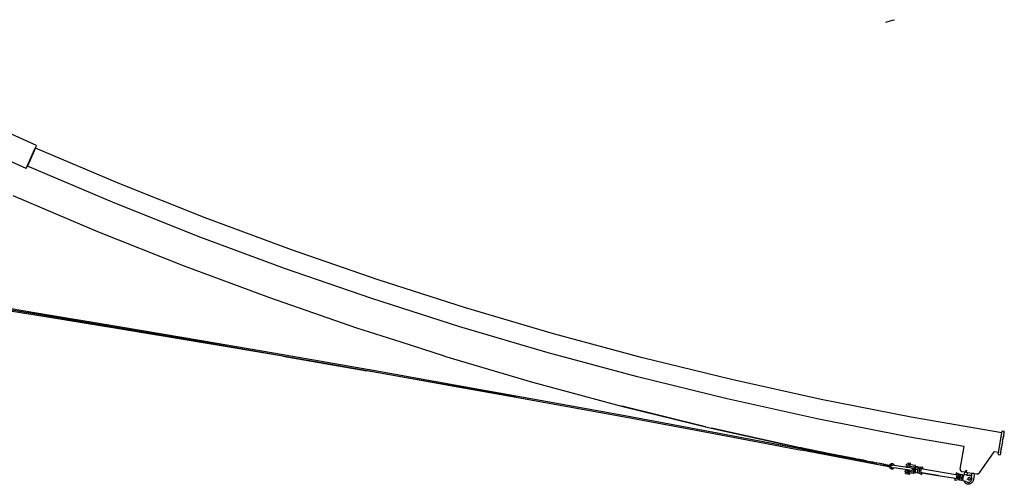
# Model space of a CAD drawing. Extents: x -107 to 133, y -95 to 95.
# Tile 4 of 4: x 14 to 133, y -21 to 34. Entities that reach past the tile are written whole.
import ezdxf

# ---------------------------------------------------------------- set-up
doc = ezdxf.new("R2010")
doc.units = 0
doc.header["$MEASUREMENT"] = 0
doc.layers.get('0').update_dxf_attribs({"linetype": 'CONTINUOUS'})

msp = doc.modelspace()

# ---------------------------------------------------------------- linework, layer by layer
for p, q in [((118.32, 34.14), (119.12, 34.36)), ((119.12, 34.36), (119.36, 34.42)), ((16.35, 19.29), (6.31, 23.83)), ((15.11, 16.54), (6.16, 20.59)), ((16.17, 18.89), (16.18, 18.91)), ((16.19, 18.94), (16.18, 18.92)), ((16.18, 18.92), (16.18, 18.91)), ((16.18, 18.92), (16.18, 18.92)), ((16.19, 18.94), (16.21, 18.98)), ((16.21, 18.98), (16.22, 18.99)), ((16.22, 19), (16.35, 19.29)), ((26.37, 14.69), (16.22, 19)), ((16.22, 18.99), (16.22, 19)), ((15.24, 16.83), (16.17, 18.89)), ((16.08, 18.68), (15.26, 16.82)), ((16.14, 18.81), (16.08, 18.68)), ((16.08, 18.68), (16.08, 18.68)), ((16.17, 18.89), (16.14, 18.82)), ((16.14, 18.82), (16.14, 18.81)), ((15.11, 16.54), (15.24, 16.83)), ((15.26, 16.82), (15.24, 16.83)), ((25.46, 12.49), (15.26, 16.82)), ((36.61, 10.61), (26.37, 14.69)), ((23.73, 8.93), (13.56, 13.25)), ((35.76, 8.39), (25.46, 12.49)), ((46.95, 6.77), (36.61, 10.61)), ((34, 4.84), (23.73, 8.93)), ((46.14, 4.53), (35.76, 8.39)), ((57.37, 3.16), (46.95, 6.77)), ((44.36, 0.99), (34, 4.84)), ((56.62, 0.91), (46.14, 4.53)), ((67.87, -0.2), (57.37, 3.16)), ((6.52, 0.67), (16.3, -0.93)), ((16.21, -1.07), (6.53, 0.47)), ((6.59, 0.82), (16.36, -0.78)), ((54.8, -2.62), (44.36, 0.99)), ((67.17, -2.47), (56.62, 0.91)), ((26, -2.67), (16.21, -1.07)), ((16.3, -0.93), (26.16, -2.57)), ((16.36, -0.78), (26.22, -2.42)), ((78.44, -3.32), (67.87, -0.2)), ((35.9, -4.31), (26, -2.67)), ((26.16, -2.57), (36.11, -4.26)), ((26.22, -2.42), (36.17, -4.11)), ((60.14, -4.33), (54.8, -2.62)), ((77.8, -5.6), (67.17, -2.47)), ((89.09, -6.19), (78.44, -3.32)), ((45.91, -6), (35.9, -4.31)), ((36.11, -4.26), (46.15, -5.99)), ((36.17, -4.11), (46.2, -5.84)), ((60.14, -4.33), (60.15, -4.34)), ((65.32, -5.99), (60.15, -4.34)), ((46.2, -5.84), (56.28, -7.61)), ((88.5, -8.49), (77.8, -5.6)), ((45.91, -6), (56.02, -7.75)), ((46.15, -5.99), (56.28, -7.77)), ((65.32, -5.99), (75.92, -9.12)), ((99.8, -8.82), (89.09, -6.19)), ((66.24, -9.55), (56.02, -7.75)), ((56.28, -7.61), (56.33, -7.62)), ((56.28, -7.77), (66.5, -9.59)), ((56.33, -7.62), (66.54, -9.43)), ((66.54, -9.43), (76.84, -11.29)), ((75.92, -9.12), (86.58, -12)), ((99.26, -11.14), (88.5, -8.49)), ((110.56, -11.21), (99.8, -8.82)), ((73.96, -10.93), (66.24, -9.55)), ((66.5, -9.59), (73.96, -10.93)), ((73.96, -10.93), (76.8, -11.45)), ((76.8, -11.45), (87.19, -13.35)), ((76.84, -11.29), (87.22, -13.19)), ((110.08, -13.53), (99.26, -11.14)), ((121.38, -13.34), (110.56, -11.21)), ((86.59, -12), (86.58, -12)), ((86.59, -12), (86.59, -12)), ((86.59, -12), (86.91, -12.08)), ((96.67, -14.48), (86.67, -12.03)), ((86.91, -12.08), (97.35, -14.64)), ((96.67, -14.48), (86.91, -12.08)), ((87.19, -13.35), (97.66, -15.3)), ((87.22, -13.19), (97.69, -15.14)), ((120.95, -15.68), (110.08, -13.53)), ((132.26, -15.23), (121.38, -13.34)), ((96.67, -14.48), (97.36, -14.65)), ((97.35, -14.64), (108.12, -17.02)), ((97.36, -14.65), (105.89, -16.53)), ((105.89, -16.53), (97.41, -14.67)), ((108.02, -17), (97.45, -14.69)), ((97.66, -15.3), (108.21, -17.28)), ((97.69, -15.14), (108.24, -17.12)), ((131.85, -17.57), (132.26, -15.23)), ((132.26, -15.23), (132.3, -15.01)), ((132.3, -14.98), (132.3, -15.01)), ((132.3, -14.98), (132.55, -15.03)), ((132.48, -15.44), (132.49, -15.36)), ((132.5, -15.3), (132.49, -15.36)), ((132.49, -15.36), (132.49, -15.36)), ((132.51, -15.27), (132.5, -15.3)), ((132.51, -15.26), (132.53, -15.13)), ((132.51, -15.27), (132.51, -15.26)), ((132.51, -15.27), (132.51, -15.27)), ((132.53, -15.13), (132.54, -15.05)), ((132.53, -15.13), (132.53, -15.13)), ((132.54, -15.05), (132.55, -15.03)), ((108.02, -17), (105.89, -16.53)), ((127.72, -16.85), (120.95, -15.68)), ((132.3, -16.45), (132.26, -16.67)), ((132.34, -16.22), (132.3, -16.44)), ((132.3, -16.44), (132.3, -16.45)), ((132.35, -16.17), (132.34, -16.21)), ((132.34, -16.21), (132.34, -16.22)), ((132.35, -16.16), (132.38, -16)), ((132.35, -16.16), (132.35, -16.17)), ((132.4, -15.9), (132.38, -15.99)), ((132.38, -16), (132.38, -15.99)), ((132.4, -15.9), (132.41, -15.79)), ((132.4, -15.9), (132.4, -15.9)), ((132.41, -15.79), (132.42, -15.79)), ((132.44, -15.66), (132.42, -15.79)), ((132.44, -15.65), (132.45, -15.62)), ((132.44, -15.65), (132.44, -15.66)), ((132.47, -15.47), (132.45, -15.61)), ((132.45, -15.62), (132.45, -15.61)), ((132.48, -15.44), (132.47, -15.47)), ((132.47, -15.47), (132.47, -15.47)), ((132.48, -15.44), (132.48, -15.44)), ((108.14, -17.03), (108.02, -17)), ((108.12, -17.02), (108.13, -17.02)), ((111.41, -17.68), (108.13, -17.02)), ((108.15, -17.03), (108.14, -17.03)), ((108.14, -17.03), (108.14, -17.03)), ((108.15, -17.03), (111.41, -17.68)), ((118.69, -19.28), (108.21, -17.28)), ((108.24, -17.12), (117.07, -18.8)), ((114.75, -18.34), (111.41, -17.68)), ((127.25, -19.58), (127.72, -16.85)), ((127.72, -16.85), (127.73, -16.84)), ((129.59, -20), (131.34, -17.48)), ((131.34, -17.48), (131.34, -17.47)), ((131.85, -17.57), (131.34, -17.48)), ((131.81, -17.79), (131.85, -17.57)), ((132.1, -17.62), (132.08, -17.75)), ((132.1, -17.59), (132.11, -17.53)), ((132.1, -17.61), (132.1, -17.59)), ((132.1, -17.62), (132.1, -17.61)), ((132.1, -17.62), (132.1, -17.62)), ((132.11, -17.53), (132.12, -17.52)), ((132.13, -17.45), (132.12, -17.52)), ((132.13, -17.42), (132.16, -17.27)), ((132.13, -17.44), (132.13, -17.42)), ((132.13, -17.42), (132.13, -17.42)), ((132.13, -17.44), (132.13, -17.45)), ((132.17, -17.23), (132.16, -17.27)), ((132.16, -17.27), (132.16, -17.27)), ((132.17, -17.23), (132.19, -17.09)), ((132.17, -17.23), (132.17, -17.23)), ((132.21, -16.99), (132.19, -17.09)), ((132.19, -17.09), (132.19, -17.09)), ((132.21, -16.98), (132.22, -16.89)), ((132.21, -16.98), (132.21, -16.99)), ((132.22, -16.89), (132.23, -16.89)), ((132.25, -16.72), (132.23, -16.89)), ((132.26, -16.72), (132.25, -16.72)), ((132.26, -16.67), (132.26, -16.67)), ((132.26, -16.67), (132.26, -16.72)), ((114.75, -18.34), (114.97, -18.38)), ((115.63, -18.51), (114.97, -18.38)), ((115.63, -18.51), (115.73, -18.53)), ((115.75, -18.54), (115.73, -18.53)), ((115.78, -18.54), (115.75, -18.54)), ((115.78, -18.54), (115.79, -18.55)), ((115.79, -18.55), (115.84, -18.55)), ((115.84, -18.55), (115.9, -18.57)), ((115.9, -18.57), (115.97, -18.58)), ((115.97, -18.58), (115.99, -18.58)), ((115.99, -18.58), (116.07, -18.6)), ((116.07, -18.6), (116.09, -18.6)), ((116.09, -18.6), (116.11, -18.61)), ((116.11, -18.61), (116.26, -18.64)), ((116.26, -18.64), (116.4, -18.66)), ((116.4, -18.66), (116.46, -18.68)), ((116.75, -18.73), (116.46, -18.68)), ((116.75, -18.73), (116.75, -18.73)), ((116.75, -18.73), (116.77, -18.74)), ((116.77, -18.74), (116.82, -18.75)), ((116.82, -18.75), (116.85, -18.75)), ((116.85, -18.75), (117.07, -18.8)), ((117.07, -18.8), (117.1, -18.8)), ((117.1, -18.8), (117.15, -18.81)), ((117.16, -18.82), (117.15, -18.81)), ((117.16, -18.82), (117.17, -18.82)), ((117.17, -18.82), (117.17, -18.82)), ((117.19, -18.82), (117.17, -18.82)), ((117.17, -18.82), (117.17, -18.82)), ((117.19, -18.82), (117.2, -18.82)), ((117.19, -18.82), (117.19, -18.82)), ((117.21, -18.83), (117.2, -18.82)), ((117.2, -18.82), (117.2, -18.82)), ((117.21, -18.83), (117.22, -18.83)), ((117.21, -18.83), (117.21, -18.83)), ((117.22, -18.83), (117.22, -18.83)), ((117.22, -18.83), (117.24, -18.83)), ((117.24, -18.83), (117.25, -18.84)), ((117.25, -18.84), (117.25, -18.84)), ((117.26, -18.84), (117.25, -18.84)), ((117.27, -18.84), (117.26, -18.84)), ((117.29, -18.85), (117.27, -18.84)), ((117.29, -18.85), (117.29, -18.85)), ((117.29, -18.85), (117.3, -18.85)), ((117.61, -18.9), (117.3, -18.85)), ((117.62, -18.91), (117.61, -18.9)), ((117.63, -18.91), (117.62, -18.91)), ((117.65, -18.91), (117.63, -18.91)), ((117.66, -18.92), (117.65, -18.91)), ((117.65, -18.91), (117.65, -18.91)), ((121.01, -18.99), (121.05, -18.81)), ((121.05, -18.81), (121.05, -18.81)), ((121.05, -18.81), (121.28, -18.85)), ((121.27, -19.04), (121.3, -18.85)), ((121.28, -18.85), (121.3, -18.85)), ((121.3, -18.85), (121.3, -18.85)), ((131.81, -17.79), (131.81, -17.82)), ((131.81, -17.82), (132.06, -17.86)), ((132.08, -17.75), (132.06, -17.83)), ((132.06, -17.83), (132.06, -17.86)), ((132.08, -17.75), (132.08, -17.75)), ((117.68, -18.92), (117.66, -18.92)), ((117.68, -18.92), (117.69, -18.92)), ((117.7, -18.92), (117.69, -18.92)), ((117.69, -18.92), (117.69, -18.92)), ((117.69, -18.92), (117.69, -18.92)), ((117.69, -18.92), (117.69, -18.92)), ((117.71, -18.92), (117.7, -18.92)), ((117.72, -18.93), (117.71, -18.92)), ((117.73, -18.93), (117.72, -18.93)), ((117.73, -18.93), (117.73, -18.93)), ((117.74, -18.93), (117.73, -18.93)), ((117.75, -18.93), (117.74, -18.93)), ((117.75, -18.93), (117.76, -18.93)), ((117.76, -18.93), (117.77, -18.94)), ((117.77, -18.94), (117.78, -18.94)), ((117.79, -18.94), (117.78, -18.94)), ((117.79, -18.94), (117.79, -18.94)), ((117.79, -18.94), (117.81, -18.94)), ((117.81, -18.94), (117.82, -18.95)), ((117.81, -18.94), (117.81, -18.94)), ((117.83, -18.95), (117.82, -18.95)), ((117.83, -18.95), (117.83, -18.95)), ((117.83, -18.95), (117.83, -18.95)), ((117.86, -18.95), (117.83, -18.95)), ((117.83, -18.95), (117.83, -18.95)), ((117.87, -18.96), (117.86, -18.95)), ((117.86, -18.95), (117.86, -18.95)), ((117.88, -18.96), (117.87, -18.96)), ((117.87, -18.96), (117.87, -18.96)), ((117.89, -18.96), (117.88, -18.96)), ((117.89, -18.96), (117.89, -18.96)), ((117.9, -18.96), (117.89, -18.96)), ((117.91, -18.96), (117.9, -18.96)), ((117.92, -18.97), (117.91, -18.96)), ((117.91, -18.96), (117.91, -18.96)), ((117.93, -18.97), (117.92, -18.97)), ((117.92, -18.97), (117.92, -18.97)), ((117.94, -18.97), (117.93, -18.97)), ((117.93, -18.97), (117.93, -18.97)), ((117.93, -18.97), (117.93, -18.97)), ((117.93, -18.97), (117.93, -18.97)), ((117.94, -18.97), (117.94, -18.97)), ((117.95, -18.97), (117.94, -18.97)), ((117.94, -18.97), (117.94, -18.97)), ((117.95, -18.97), (117.95, -18.97)), ((117.96, -18.97), (117.95, -18.97)), ((117.95, -18.97), (117.95, -18.97)), ((117.96, -18.97), (117.96, -18.97)), ((117.97, -18.97), (117.96, -18.97)), ((117.96, -18.97), (117.96, -18.97)), ((117.96, -18.97), (117.96, -18.97)), ((117.97, -18.98), (117.97, -18.97)), ((117.98, -18.98), (117.97, -18.98)), ((117.97, -18.98), (117.97, -18.98)), ((117.97, -18.98), (117.97, -18.98)), ((117.99, -18.98), (117.98, -18.98)), ((117.98, -18.98), (117.98, -18.98)), ((118, -18.98), (117.99, -18.98)), ((117.99, -18.98), (117.99, -18.98)), ((118, -18.98), (118, -18.98)), ((118, -18.98), (118.01, -18.98)), ((118.01, -18.98), (118.01, -18.98)), ((118.01, -18.98), (118.01, -18.98)), ((118.01, -18.98), (118.01, -18.98)), ((118.01, -18.98), (118.02, -18.98)), ((118.02, -18.98), (118.02, -18.99)), ((118.02, -18.99), (118.02, -18.99)), ((118.02, -18.99), (118.03, -18.99)), ((118.03, -18.99), (118.04, -18.99)), ((118.04, -18.99), (118.04, -18.99)), ((118.05, -18.99), (118.04, -18.99)), ((118.04, -18.99), (118.04, -18.99)), ((118.06, -18.99), (118.05, -18.99)), ((118.05, -18.99), (118.05, -18.99)), ((118.05, -18.99), (118.05, -18.99)), ((118.05, -18.99), (118.05, -18.99)), ((118.07, -18.99), (118.06, -18.99)), ((118.06, -18.99), (118.06, -18.99)), ((118.08, -19), (118.07, -18.99)), ((118.07, -18.99), (118.07, -18.99)), ((118.09, -19), (118.08, -19)), ((118.08, -19), (118.08, -19)), ((118.08, -19), (118.08, -19)), ((118.09, -19), (118.09, -19)), ((118.09, -19), (118.09, -19)), ((118.09, -19), (118.09, -19)), ((118.09, -19), (118.1, -19)), ((118.1, -19), (118.1, -19)), ((118.1, -19), (118.1, -19)), ((118.1, -19), (118.1, -19)), ((118.1, -19), (118.1, -19)), ((118.1, -19), (118.11, -19)), ((118.11, -19), (118.12, -19)), ((118.11, -19), (118.11, -19)), ((118.11, -19), (118.11, -19)), ((118.11, -19), (118.11, -19)), ((118.12, -19), (118.12, -19.01)), ((118.12, -19.01), (118.12, -19.01)), ((118.12, -19.01), (118.13, -19.01)), ((118.13, -19.01), (118.14, -19.01)), ((118.13, -19.01), (118.13, -19.01)), ((118.13, -19.01), (118.13, -19.01)), ((118.14, -19.01), (118.14, -19.01)), ((118.14, -19.01), (118.14, -19.01)), ((118.14, -19.01), (118.14, -19.01)), ((118.14, -19.01), (118.14, -19.01)), ((118.14, -19.01), (118.15, -19.01)), ((118.15, -19.01), (118.15, -19.01)), ((118.15, -19.01), (118.15, -19.01)), ((118.15, -19.01), (118.15, -19.01)), ((118.15, -19.01), (118.15, -19.01)), ((118.15, -19.01), (118.16, -19.01)), ((118.16, -19.01), (118.16, -19.01)), ((118.16, -19.01), (118.16, -19.01)), ((118.16, -19.01), (118.16, -19.01)), ((118.16, -19.01), (118.16, -19.01)), ((118.16, -19.01), (118.17, -19.01)), ((118.17, -19.01), (118.17, -19.01)), ((118.17, -19.01), (118.17, -19.02)), ((118.17, -19.02), (118.18, -19.02)), ((118.18, -19.02), (118.18, -19.02)), ((118.18, -19.02), (118.18, -19.02)), ((118.18, -19.02), (118.18, -19.02)), ((118.18, -19.02), (118.19, -19.02)), ((118.18, -19.02), (118.18, -19.02)), ((118.19, -19.02), (118.19, -19.02)), ((118.19, -19.02), (118.19, -19.02)), ((118.19, -19.02), (118.19, -19.02)), ((118.19, -19.02), (118.2, -19.02)), ((118.2, -19.02), (118.2, -19.02)), ((118.2, -19.02), (118.21, -19.02)), ((118.2, -19.02), (118.2, -19.02)), ((118.2, -19.02), (118.2, -19.02)), ((118.2, -19.02), (118.2, -19.02)), ((118.21, -19.02), (118.21, -19.02)), ((118.21, -19.02), (118.21, -19.02)), ((118.21, -19.02), (118.21, -19.02)), ((118.21, -19.02), (118.22, -19.02)), ((118.22, -19.02), (118.22, -19.02)), ((118.22, -19.02), (118.22, -19.02)), ((118.22, -19.02), (118.22, -19.02)), ((118.22, -19.02), (118.22, -19.02)), ((118.22, -19.02), (118.22, -19.02)), ((118.22, -19.02), (118.22, -19.03)), ((118.22, -19.03), (118.23, -19.03)), ((118.23, -19.03), (118.23, -19.03)), ((118.23, -19.03), (118.23, -19.03)), ((118.23, -19.03), (118.23, -19.03)), ((118.23, -19.03), (118.24, -19.03)), ((118.24, -19.03), (118.24, -19.03)), ((118.25, -19.03), (118.24, -19.03)), ((118.24, -19.03), (118.24, -19.03)), ((118.24, -19.03), (118.24, -19.03)), ((118.24, -19.03), (118.24, -19.03)), ((118.24, -19.03), (118.24, -19.03)), ((118.25, -19.03), (118.25, -19.03)), ((118.26, -19.03), (118.25, -19.03)), ((118.25, -19.03), (118.25, -19.03)), ((118.27, -19.03), (118.26, -19.03)), ((118.26, -19.03), (118.26, -19.03)), ((118.26, -19.03), (118.26, -19.03)), ((118.26, -19.03), (118.26, -19.03)), ((118.26, -19.03), (118.26, -19.03)), ((118.26, -19.03), (118.26, -19.03)), ((118.27, -19.04), (118.27, -19.03)), ((118.27, -19.03), (118.27, -19.03)), ((118.27, -19.03), (118.27, -19.03)), ((118.27, -19.03), (118.27, -19.03)), ((118.29, -19.04), (118.27, -19.04)), ((118.27, -19.04), (118.27, -19.04)), ((118.29, -19.04), (118.29, -19.04)), ((118.29, -19.04), (118.29, -19.04)), ((118.29, -19.04), (118.29, -19.04)), ((118.29, -19.04), (118.29, -19.04)), ((118.29, -19.04), (118.3, -19.04)), ((118.3, -19.04), (118.31, -19.04)), ((118.3, -19.04), (118.3, -19.04)), ((118.3, -19.04), (118.3, -19.04)), ((118.31, -19.04), (118.32, -19.04)), ((118.31, -19.04), (118.31, -19.04)), ((118.31, -19.04), (118.31, -19.04)), ((118.31, -19.04), (118.31, -19.04)), ((118.31, -19.04), (118.31, -19.04)), ((118.32, -19.04), (118.32, -19.04)), ((118.32, -19.04), (118.32, -19.04)), ((118.32, -19.04), (118.32, -19.04)), ((118.33, -19.05), (118.32, -19.04)), ((118.34, -19.05), (118.33, -19.05)), ((118.33, -19.05), (118.33, -19.05)), ((118.33, -19.05), (118.33, -19.05)), ((118.33, -19.05), (118.33, -19.05)), ((118.33, -19.05), (118.33, -19.05)), ((118.34, -19.05), (118.34, -19.05)), ((118.34, -19.05), (118.34, -19.05)), ((118.34, -19.05), (118.34, -19.05)), ((118.34, -19.05), (118.34, -19.05)), ((118.34, -19.05), (118.34, -19.05)), ((118.34, -19.05), (118.35, -19.05)), ((118.35, -19.05), (118.35, -19.05)), ((118.36, -19.05), (118.35, -19.05)), ((118.35, -19.05), (118.35, -19.05)), ((118.35, -19.05), (118.35, -19.05)), ((118.37, -19.05), (118.36, -19.05)), ((118.36, -19.05), (118.36, -19.05)), ((118.36, -19.05), (118.36, -19.05)), ((118.36, -19.05), (118.36, -19.05)), ((118.38, -19.06), (118.37, -19.05)), ((118.37, -19.05), (118.37, -19.05)), ((118.37, -19.05), (118.37, -19.05)), ((118.37, -19.05), (118.37, -19.05)), ((118.37, -19.05), (118.37, -19.05)), ((118.37, -19.05), (118.37, -19.05)), ((118.37, -19.05), (118.37, -19.05)), ((118.38, -19.06), (118.38, -19.06)), ((118.38, -19.06), (118.38, -19.06)), ((118.38, -19.06), (118.38, -19.06)), ((118.38, -19.06), (118.39, -19.06)), ((118.4, -19.06), (118.39, -19.06)), ((118.39, -19.06), (118.39, -19.06)), ((118.39, -19.06), (118.39, -19.06)), ((118.39, -19.06), (118.39, -19.06)), ((118.39, -19.06), (118.39, -19.06)), ((118.4, -19.06), (118.4, -19.06)), ((118.4, -19.06), (118.4, -19.06)), ((118.4, -19.06), (118.4, -19.06)), ((118.4, -19.06), (118.4, -19.06)), ((118.41, -19.06), (118.4, -19.06)), ((118.41, -19.06), (118.41, -19.06)), ((118.41, -19.06), (118.41, -19.06)), ((118.41, -19.06), (118.41, -19.06)), ((118.41, -19.06), (118.41, -19.06)), ((118.41, -19.06), (118.41, -19.06)), ((118.41, -19.06), (118.42, -19.06)), ((118.42, -19.06), (118.43, -19.07)), ((118.42, -19.06), (118.42, -19.06)), ((118.42, -19.06), (118.42, -19.06)), ((118.43, -19.07), (118.43, -19.07)), ((118.43, -19.07), (118.43, -19.07)), ((118.43, -19.07), (118.43, -19.07)), ((118.43, -19.07), (118.43, -19.07)), ((118.43, -19.07), (118.44, -19.07)), ((118.44, -19.07), (118.44, -19.07)), ((118.44, -19.07), (118.44, -19.07)), ((118.44, -19.07), (118.45, -19.07)), ((118.45, -19.07), (118.45, -19.07)), ((118.45, -19.07), (118.45, -19.07)), ((118.45, -19.07), (118.46, -19.07)), ((118.46, -19.07), (118.47, -19.07)), ((118.46, -19.07), (118.46, -19.07)), ((118.47, -19.07), (118.47, -19.07)), ((118.47, -19.07), (118.47, -19.07)), ((118.47, -19.07), (118.48, -19.08)), ((118.49, -19.08), (118.48, -19.08)), ((118.48, -19.08), (118.48, -19.08)), ((118.49, -19.08), (118.49, -19.08)), ((118.5, -19.08), (118.49, -19.08)), ((118.51, -19.08), (118.5, -19.08)), ((118.5, -19.08), (118.5, -19.08)), ((118.5, -19.08), (118.5, -19.08)), ((118.52, -19.08), (118.51, -19.08)), ((118.51, -19.08), (118.51, -19.08)), ((118.51, -19.08), (118.51, -19.08)), ((118.51, -19.08), (118.51, -19.08)), ((118.52, -19.08), (118.52, -19.08)), ((118.53, -19.08), (118.52, -19.08)), ((118.52, -19.08), (118.52, -19.08)), ((118.53, -19.08), (118.53, -19.09)), ((118.54, -19.09), (118.53, -19.09)), ((118.54, -19.09), (118.54, -19.09)), ((118.54, -19.09), (118.54, -19.09)), ((118.54, -19.09), (118.54, -19.09)), ((118.54, -19.09), (118.58, -19.09)), ((118.59, -19.1), (118.58, -19.09)), ((118.61, -19.1), (118.59, -19.1)), ((118.62, -19.1), (118.61, -19.1)), ((118.61, -19.1), (118.61, -19.1)), ((118.62, -19.1), (118.72, -19.12)), ((118.69, -19.28), (118.71, -19.29)), ((118.7, -19.28), (118.69, -19.28)), ((118.7, -19.28), (118.69, -19.28)), ((118.69, -19.28), (118.69, -19.28)), ((118.69, -19.28), (118.69, -19.28)), ((118.69, -19.28), (118.71, -19.29)), ((118.71, -19.29), (118.7, -19.28)), ((118.71, -19.29), (118.72, -19.29)), ((118.71, -19.29), (118.72, -19.29)), ((118.73, -19.12), (118.72, -19.12)), ((118.72, -19.29), (118.72, -19.29)), ((118.72, -19.29), (118.72, -19.29)), ((118.72, -19.29), (118.72, -19.29)), ((118.72, -19.29), (118.73, -19.29)), ((118.73, -19.12), (118.76, -19.13)), ((118.73, -19.29), (118.73, -19.29)), ((118.73, -19.29), (118.74, -19.29)), ((118.74, -19.29), (118.75, -19.29)), ((118.74, -19.29), (118.74, -19.29)), ((118.75, -19.29), (118.75, -19.3)), ((118.75, -19.29), (118.75, -19.3)), ((118.75, -19.29), (118.75, -19.29)), ((118.75, -19.29), (118.85, -19.31)), ((118.75, -19.3), (118.76, -19.33)), ((118.77, -19.09), (118.76, -19.13)), ((118.76, -19.13), (118.87, -19.15)), ((118.76, -19.33), (118.8, -19.4)), ((118.81, -19.03), (118.77, -19.09)), ((118.8, -19.4), (118.85, -19.46)), ((118.87, -18.97), (118.81, -19.03)), ((118.85, -19.31), (118.87, -19.15)), ((118.85, -19.46), (118.92, -19.51)), ((118.95, -18.93), (118.87, -18.97)), ((118.91, -19.16), (118.9, -19.2)), ((118.9, -19.2), (118.9, -19.24)), ((118.9, -19.24), (118.91, -19.28)), ((118.93, -19.13), (118.91, -19.16)), ((118.92, -19.17), (118.91, -19.2)), ((118.91, -19.2), (118.91, -19.24)), ((118.91, -19.24), (118.92, -19.28)), ((118.91, -19.28), (118.93, -19.31)), ((118.94, -19.13), (118.92, -19.17)), ((118.92, -19.28), (118.94, -19.31)), ((118.92, -19.51), (119, -19.53)), ((118.96, -19.1), (118.93, -19.13)), ((118.93, -19.31), (118.95, -19.34)), ((118.97, -19.11), (118.94, -19.13)), ((118.94, -19.31), (118.97, -19.34)), ((119.03, -18.92), (118.95, -18.93)), ((118.95, -19.34), (118.99, -19.37)), ((119, -19.08), (118.96, -19.1)), ((119, -19.09), (118.97, -19.11)), ((118.97, -19.34), (119, -19.36)), ((118.99, -19.37), (119.03, -19.38)), ((119.04, -19.07), (119, -19.08)), ((119.04, -19.08), (119, -19.09)), ((119, -19.36), (119.04, -19.37)), ((119, -19.53), (119.08, -19.53)), ((119.11, -18.92), (119.03, -18.92)), ((119.03, -19.38), (119.07, -19.38)), ((119.08, -19.07), (119.04, -19.07)), ((119.04, -19.08), (119.04, -19.08)), ((119.04, -19.08), (119.08, -19.08)), ((119.04, -19.37), (119.07, -19.38)), ((119.07, -19.38), (119.07, -19.38)), ((119.07, -19.38), (119.3, -19.41)), ((119.12, -19.09), (119.08, -19.07)), ((119.08, -19.08), (119.08, -19.08)), ((119.08, -19.08), (119.08, -19.08)), ((119.08, -19.08), (119.12, -19.09)), ((119.08, -19.53), (119.16, -19.52)), ((119.18, -18.94), (119.11, -18.92)), ((119.34, -19.12), (119.12, -19.09)), ((119.16, -19.52), (119.23, -19.48)), ((119.25, -18.99), (119.18, -18.94)), ((119.23, -19.48), (119.29, -19.42)), ((119.31, -19.05), (119.25, -18.99)), ((119.29, -19.42), (119.3, -19.41)), ((120.9, -19.66), (119.3, -19.41)), ((119.34, -19.12), (119.31, -19.05)), ((119.34, -19.12), (119.34, -19.12)), ((120.63, -19.32), (119.34, -19.12)), ((120.83, -19.35), (120.63, -19.32)), ((120.63, -19.32), (120.63, -19.32)), ((120.66, -19.93), (120.69, -19.75)), ((120.85, -19.97), (120.66, -19.93)), ((120.69, -19.75), (120.7, -19.75)), ((120.69, -20.09), (120.72, -19.95)), ((120.69, -20.09), (121.17, -20.17)), ((120.73, -19.75), (120.7, -19.75)), ((120.84, -19.98), (120.72, -19.95)), ((120.73, -19.75), (120.88, -19.78)), ((120.79, -19.15), (120.82, -18.96)), ((120.79, -19.15), (120.8, -19.15)), ((120.8, -19.15), (120.98, -19.18)), ((120.82, -18.96), (120.84, -18.96)), ((120.83, -19.35), (120.95, -19.37)), ((120.83, -19.35), (120.83, -19.35)), ((120.87, -18.97), (120.84, -18.96)), ((120.84, -19.98), (120.85, -19.97)), ((120.85, -19.98), (120.84, -19.98)), ((121, -19.99), (120.85, -19.97)), ((120.85, -19.98), (120.91, -19.99)), ((120.99, -18.99), (120.87, -18.97)), ((120.88, -19.78), (120.9, -19.66)), ((120.88, -19.78), (120.88, -19.78)), ((120.92, -19.78), (120.88, -19.78)), ((121.15, -19.7), (120.9, -19.66)), ((120.91, -19.99), (120.91, -19.99)), ((120.91, -19.99), (121.03, -20.01)), ((120.94, -19.79), (120.92, -19.78)), ((120.97, -19.79), (120.94, -19.79)), ((120.95, -19.37), (120.98, -19.18)), ((121.2, -19.4), (120.95, -19.37)), ((121.01, -19.8), (120.97, -19.79)), ((121.13, -19.21), (120.98, -19.18)), ((121.01, -18.99), (120.99, -18.99)), ((121, -19.99), (121.03, -19.8)), ((121.1, -20.01), (121, -19.99)), ((121.02, -19), (121.01, -18.99)), ((121.03, -19.8), (121.01, -19.8)), ((121.05, -19), (121.02, -19)), ((121.04, -19.81), (121.03, -19.8)), ((121.03, -20.01), (121.04, -20.01)), ((121.04, -19.81), (121.13, -19.82)), ((121.04, -20.01), (121.09, -20.02)), ((121.08, -19.01), (121.05, -19)), ((121.11, -19.01), (121.08, -19.01)), ((121.1, -20.02), (121.09, -20.02)), ((121.1, -20.02), (121.1, -20.01)), ((121.66, -20.11), (121.1, -20.01)), ((121.1, -20.02), (121.15, -20.03)), ((121.14, -19.02), (121.11, -19.01)), ((121.13, -19.21), (121.17, -19.02)), ((121.13, -19.21), (121.23, -19.23)), ((121.13, -19.82), (121.15, -19.7)), ((121.13, -19.82), (121.62, -19.91)), ((121.13, -19.82), (121.13, -19.82)), ((121.14, -19.02), (121.17, -19.02)), ((121.36, -19.73), (121.15, -19.7)), ((121.19, -20.04), (121.15, -20.03)), ((121.17, -19.02), (121.17, -19.02)), ((121.17, -19.02), (121.27, -19.04)), ((121.22, -20.04), (121.19, -20.04)), ((121.2, -19.4), (121.23, -19.23)), ((121.41, -19.44), (121.2, -19.4)), ((121.2, -20.18), (121.22, -20.04)), ((121.23, -19.23), (121.72, -19.31)), ((121.83, -19.13), (121.27, -19.04)), ((121.4, -19.73), (121.36, -19.73)), ((121.4, -19.44), (121.41, -19.44)), ((121.44, -19.72), (121.4, -19.73)), ((121.41, -19.44), (121.45, -19.45)), ((121.48, -19.7), (121.44, -19.72)), ((121.45, -19.45), (121.48, -19.47)), ((121.48, -19.47), (121.51, -19.5)), ((121.5, -19.68), (121.48, -19.7)), ((121.52, -19.64), (121.5, -19.68)), ((121.51, -19.5), (121.53, -19.53)), ((121.53, -19.61), (121.52, -19.64)), ((121.53, -19.53), (121.54, -19.57)), ((121.54, -19.57), (121.53, -19.61)), ((121.72, -19.31), (121.62, -19.91)), ((121.83, -19.13), (121.66, -20.11)), ((121.73, -20.12), (121.78, -19.85)), ((121.79, -19.82), (121.78, -19.84)), ((121.78, -19.85), (121.78, -19.84)), ((121.78, -19.85), (121.86, -19.87)), ((121.85, -19.43), (121.79, -19.79)), ((121.79, -19.82), (121.79, -19.79)), ((121.9, -19.15), (121.83, -19.13)), ((121.85, -19.42), (121.9, -19.15)), ((121.85, -19.43), (121.85, -19.42)), ((121.85, -19.42), (121.94, -19.43)), ((121.86, -19.87), (121.85, -19.93)), ((121.85, -19.97), (121.85, -19.93)), ((121.85, -19.97), (121.85, -19.98)), ((121.85, -19.98), (121.85, -19.98)), ((121.85, -19.98), (121.87, -19.98)), ((121.86, -19.87), (121.87, -19.84)), ((121.86, -19.87), (121.86, -19.87)), ((121.86, -19.87), (121.87, -19.87)), ((121.87, -19.84), (121.88, -19.8)), ((121.87, -19.84), (121.88, -19.8)), ((121.87, -19.84), (121.87, -19.84)), ((121.87, -19.84), (121.87, -19.84)), ((121.87, -19.87), (121.87, -19.84)), ((121.87, -19.88), (121.87, -19.87)), ((121.87, -19.98), (121.87, -19.88)), ((121.87, -19.98), (122.07, -20.02)), ((121.88, -19.8), (121.89, -19.72)), ((121.88, -19.8), (121.89, -19.72)), ((121.89, -19.72), (121.93, -19.63)), ((121.89, -19.7), (121.9, -19.65)), ((121.89, -19.72), (121.89, -19.7)), ((121.9, -19.65), (121.91, -19.63)), ((121.91, -19.59), (121.92, -19.54)), ((121.91, -19.63), (121.91, -19.59)), ((121.92, -19.54), (121.94, -19.45)), ((121.92, -19.54), (121.92, -19.54)), ((121.93, -19.53), (121.94, -19.45)), ((121.93, -19.63), (121.93, -19.53)), ((122.13, -19.67), (121.93, -19.63)), ((121.94, -19.41), (121.96, -19.37)), ((121.95, -19.38), (121.94, -19.41)), ((121.94, -19.42), (121.94, -19.41)), ((121.94, -19.41), (121.94, -19.41)), ((121.94, -19.43), (121.94, -19.42)), ((121.94, -19.42), (121.94, -19.42)), ((121.94, -19.43), (121.94, -19.44)), ((121.94, -19.44), (121.94, -19.45)), ((121.94, -19.45), (121.94, -19.45)), ((121.95, -19.38), (121.96, -19.32)), ((121.96, -19.29), (121.97, -19.27)), ((121.96, -19.37), (121.99, -19.28)), ((121.96, -19.29), (121.96, -19.32)), ((121.96, -19.32), (121.96, -19.32)), ((121.97, -19.28), (121.97, -19.27)), ((121.99, -19.28), (121.97, -19.28)), ((122.2, -19.31), (121.99, -19.28)), ((122.11, -19.93), (122.07, -20.02)), ((122.07, -20.02), (122.09, -20.02)), ((122.09, -20.02), (122.1, -20.02)), ((122.12, -19.92), (122.1, -20.01)), ((122.1, -20.01), (122.1, -20.02)), ((122.12, -19.88), (122.11, -19.91)), ((122.11, -19.93), (122.11, -19.91)), ((122.11, -19.91), (122.11, -19.91)), ((122.11, -19.91), (122.12, -19.91)), ((122.13, -19.85), (122.12, -19.88)), ((122.12, -19.88), (122.13, -19.85)), ((122.13, -19.88), (122.12, -19.89)), ((122.12, -19.88), (122.12, -19.88)), ((122.12, -19.88), (122.12, -19.88)), ((122.12, -19.88), (122.12, -19.88)), ((122.12, -19.89), (122.12, -19.88)), ((122.12, -19.88), (122.12, -19.88)), ((122.12, -19.88), (122.12, -19.89)), ((122.12, -19.89), (122.12, -19.9)), ((122.12, -19.89), (122.12, -19.89)), ((122.12, -19.89), (122.12, -19.91)), ((122.12, -19.91), (122.12, -19.92)), ((122.12, -19.92), (122.12, -19.91)), ((122.12, -19.91), (122.12, -19.91)), ((122.12, -19.91), (122.16, -19.92)), ((122.12, -19.92), (122.14, -19.95)), ((122.17, -19.57), (122.13, -19.67)), ((122.13, -19.67), (122.14, -19.76)), ((122.14, -19.76), (122.13, -19.84)), ((122.14, -19.79), (122.13, -19.84)), ((122.13, -19.85), (122.13, -19.84)), ((122.15, -19.75), (122.14, -19.76)), ((122.14, -19.76), (122.14, -19.79)), ((122.14, -19.95), (122.15, -19.96)), ((122.16, -19.69), (122.15, -19.75)), ((122.15, -19.95), (122.16, -19.92)), ((122.15, -19.96), (122.15, -19.95)), ((122.15, -19.96), (122.63, -20.21)), ((122.16, -19.64), (122.18, -19.54)), ((122.16, -19.92), (122.22, -19.54)), ((122.16, -19.64), (122.16, -19.67)), ((122.16, -19.67), (122.16, -19.69)), ((122.16, -19.85), (122.16, -19.84)), ((122.16, -19.85), (122.16, -19.85)), ((122.18, -19.54), (122.17, -19.57)), ((122.17, -19.75), (122.18, -19.75)), ((122.18, -19.47), (122.19, -19.46)), ((122.18, -19.47), (122.19, -19.48)), ((122.19, -19.52), (122.18, -19.54)), ((122.18, -19.7), (122.19, -19.69)), ((122.19, -19.46), (122.2, -19.41)), ((122.19, -19.48), (122.2, -19.46)), ((122.19, -19.48), (122.19, -19.46)), ((122.19, -19.48), (122.2, -19.46)), ((122.19, -19.46), (122.2, -19.46)), ((122.19, -19.48), (122.19, -19.48)), ((122.19, -19.48), (122.19, -19.48)), ((122.19, -19.49), (122.19, -19.48)), ((122.19, -19.48), (122.19, -19.48)), ((122.19, -19.48), (122.2, -19.48)), ((122.19, -19.49), (122.19, -19.52)), ((122.19, -19.64), (122.19, -19.63)), ((122.2, -19.31), (122.2, -19.41)), ((122.21, -19.32), (122.2, -19.31)), ((122.2, -19.42), (122.22, -19.33)), ((122.21, -19.42), (122.2, -19.45)), ((122.2, -19.42), (122.2, -19.45)), ((122.2, -19.45), (122.2, -19.45)), ((122.2, -19.45), (122.2, -19.46)), ((122.2, -19.46), (122.2, -19.46)), ((122.2, -19.46), (122.21, -19.47)), ((122.2, -19.46), (122.2, -19.46)), ((122.2, -19.59), (122.2, -19.58)), ((122.22, -19.32), (122.21, -19.32)), ((122.23, -19.4), (122.21, -19.42)), ((122.21, -19.49), (122.22, -19.49)), ((122.22, -19.33), (122.22, -19.32)), ((122.22, -19.48), (122.23, -19.48)), ((122.22, -19.54), (122.23, -19.48)), ((122.22, -19.51), (122.22, -19.51)), ((122.25, -19.39), (122.23, -19.4)), ((122.25, -19.4), (122.23, -19.48)), ((122.23, -19.48), (122.23, -19.48)), ((122.78, -19.32), (122.25, -19.39)), ((122.25, -19.4), (122.25, -19.39)), ((122.35, -19.94), (122.41, -19.54)), ((122.51, -19.97), (122.35, -19.94)), ((122.42, -19.52), (122.41, -19.54)), ((122.42, -19.52), (122.42, -19.48)), ((122.59, -19.51), (122.42, -19.48)), ((122.42, -19.52), (122.44, -19.52)), ((122.42, -19.52), (122.42, -19.52)), ((122.51, -19.97), (122.59, -19.51)), ((122.51, -19.97), (122.66, -19.99)), ((122.74, -19.53), (122.59, -19.51)), ((122.64, -20.15), (122.65, -20.08)), ((122.65, -20.08), (122.66, -20)), ((122.66, -19.99), (122.66, -20)), ((122.66, -19.99), (124.58, -20.32)), ((122.66, -20), (124.58, -20.33)), ((122.76, -19.45), (122.74, -19.53)), ((122.76, -19.54), (122.74, -19.53)), ((122.76, -19.45), (122.77, -19.38)), ((122.76, -19.54), (126.73, -20.22)), ((122.77, -19.38), (122.78, -19.33)), ((122.78, -19.33), (122.78, -19.32)), ((126.76, -20.02), (126.73, -20.22)), ((126.76, -20.02), (126.76, -20.01)), ((127.22, -20.24), (126.76, -20.01)), ((127.25, -19.58), (127.25, -19.61)), ((127.25, -19.61), (127.25, -19.64)), ((127.25, -19.64), (127.26, -19.67)), ((127.26, -19.67), (127.27, -19.7)), ((127.27, -19.7), (127.28, -19.72)), ((127.28, -19.72), (127.29, -19.75)), ((127.29, -19.75), (127.31, -19.77)), ((127.31, -19.77), (127.33, -19.8)), ((127.33, -19.8), (127.36, -19.81)), ((127.36, -19.81), (127.39, -19.83)), ((127.39, -19.83), (127.42, -19.84)), ((127.42, -19.84), (127.44, -19.85)), ((127.44, -19.85), (127.81, -19.91)), ((127.75, -20.28), (127.81, -19.91)), ((127.81, -19.91), (127.92, -19.93)), ((127.92, -19.91), (127.92, -19.91)), ((128.01, -19.92), (127.92, -19.91)), ((127.94, -19.91), (127.98, -19.7)), ((127.97, -19.92), (128.01, -19.71)), ((127.98, -19.92), (128.02, -19.71)), ((127.99, -19.92), (128.03, -19.71)), ((128, -19.92), (128.04, -19.71)), ((128, -19.94), (128.1, -19.96)), ((128.01, -19.92), (128.01, -19.92)), ((128.1, -19.96), (128.05, -20.29)), ((128.1, -19.96), (128.68, -20.06)), ((128.61, -20.49), (128.68, -20.06)), ((128.68, -20.06), (128.79, -20.08)), ((128.79, -20.06), (128.79, -20.06)), ((128.79, -20.06), (128.88, -20.07)), ((128.87, -20.09), (128.97, -20.11)), ((128.88, -20.07), (128.88, -20.07)), ((129.46, -20.11), (129.49, -20.1)), ((129.49, -20.1), (129.52, -20.07)), ((129.52, -20.07), (129.54, -20.05)), ((129.54, -20.05), (129.57, -20.02)), ((129.57, -20.02), (129.59, -20)), ((121.19, -20.17), (121.17, -20.17)), ((121.19, -20.17), (121.2, -20.18)), ((121.73, -20.12), (121.66, -20.11)), ((122.63, -20.19), (122.64, -20.15)), ((122.63, -20.21), (122.63, -20.19)), ((124.58, -20.33), (124.58, -20.32)), ((124.58, -20.32), (124.59, -20.33)), ((124.58, -20.33), (124.58, -20.33)), ((124.58, -20.33), (124.59, -20.33)), ((124.59, -20.33), (126.65, -20.68)), ((126.65, -20.68), (126.61, -20.88)), ((126.61, -20.9), (127.11, -20.83)), ((126.61, -20.9), (126.61, -20.88)), ((126.65, -20.68), (126.8, -20.71)), ((126.88, -20.25), (126.73, -20.22)), ((126.8, -20.71), (126.88, -20.25)), ((126.96, -20.74), (126.8, -20.71)), ((126.88, -20.25), (127.04, -20.28)), ((126.92, -20.71), (126.89, -20.71)), ((126.95, -20.72), (126.93, -20.72)), ((126.96, -20.74), (127.04, -20.29)), ((126.97, -20.28), (127, -20.28)), ((127.02, -20.29), (127.04, -20.29)), ((127.04, -20.29), (127.04, -20.28)), ((127.11, -20.83), (127.12, -20.82)), ((127.11, -20.83), (127.14, -20.82)), ((127.12, -20.82), (127.13, -20.75)), ((127.13, -20.72), (127.14, -20.68)), ((127.13, -20.72), (127.13, -20.72)), ((127.13, -20.74), (127.13, -20.72)), ((127.13, -20.75), (127.13, -20.74)), ((127.15, -20.75), (127.13, -20.75)), ((127.13, -20.75), (127.13, -20.75)), ((127.14, -20.68), (127.19, -20.39)), ((127.14, -20.82), (127.18, -20.78)), ((127.19, -20.76), (127.16, -20.76)), ((127.17, -20.7), (127.17, -20.69)), ((127.17, -20.88), (127.19, -20.76)), ((127.17, -20.88), (127.17, -20.9)), ((127.17, -20.9), (127.17, -20.9)), ((127.19, -20.9), (127.17, -20.9)), ((127.18, -20.65), (127.18, -20.65)), ((127.18, -20.78), (127.19, -20.76)), ((127.19, -20.39), (127.2, -20.34)), ((127.19, -20.73), (127.19, -20.73)), ((127.2, -20.74), (127.19, -20.75)), ((127.19, -20.76), (127.2, -20.74)), ((127.19, -20.75), (127.19, -20.75)), ((127.19, -20.76), (127.19, -20.75)), ((127.19, -20.76), (127.19, -20.75)), ((127.19, -20.76), (127.19, -20.8)), ((127.19, -20.76), (127.19, -20.76)), ((127.19, -20.76), (127.2, -20.76)), ((127.19, -20.76), (127.19, -20.76)), ((127.19, -20.76), (127.19, -20.76)), ((127.2, -20.76), (127.19, -20.76)), ((127.19, -20.76), (127.19, -20.76)), ((127.19, -20.9), (127.19, -20.8)), ((127.19, -20.8), (127.19, -20.8)), ((127.4, -20.94), (127.19, -20.9)), ((127.21, -20.28), (127.2, -20.32)), ((127.2, -20.32), (127.2, -20.33)), ((127.2, -20.32), (127.25, -20.33)), ((127.2, -20.32), (127.2, -20.32)), ((127.2, -20.33), (127.2, -20.34)), ((127.2, -20.7), (127.22, -20.64)), ((127.2, -20.66), (127.21, -20.65)), ((127.21, -20.65), (127.2, -20.7)), ((127.2, -20.7), (127.2, -20.7)), ((127.2, -20.7), (127.2, -20.7)), ((127.2, -20.72), (127.2, -20.7)), ((127.2, -20.72), (127.2, -20.72)), ((127.2, -20.72), (127.2, -20.73)), ((127.2, -20.73), (127.2, -20.74)), ((127.2, -20.73), (127.2, -20.73)), ((127.21, -20.25), (127.22, -20.24)), ((127.21, -20.28), (127.21, -20.25)), ((127.21, -20.64), (127.22, -20.61)), ((127.21, -20.64), (127.21, -20.65)), ((127.23, -20.26), (127.22, -20.24)), ((127.22, -20.43), (127.22, -20.44)), ((127.22, -20.55), (127.22, -20.54)), ((127.22, -20.64), (127.25, -20.55)), ((127.23, -20.55), (127.22, -20.6)), ((127.22, -20.6), (127.22, -20.61)), ((127.26, -20.3), (127.23, -20.26)), ((127.23, -20.36), (127.26, -20.33)), ((127.23, -20.39), (127.23, -20.39)), ((127.23, -20.49), (127.23, -20.5)), ((127.24, -20.5), (127.23, -20.51)), ((127.23, -20.51), (127.23, -20.54)), ((127.23, -20.55), (127.23, -20.54)), ((127.23, -20.55), (127.23, -20.55)), ((127.24, -20.45), (127.25, -20.44)), ((127.24, -20.44), (127.24, -20.44)), ((127.24, -20.45), (127.24, -20.49)), ((127.24, -20.5), (127.24, -20.49)), ((127.25, -20.33), (127.26, -20.33)), ((127.25, -20.4), (127.26, -20.37)), ((127.25, -20.39), (127.25, -20.4)), ((127.25, -20.45), (127.25, -20.4)), ((127.25, -20.44), (127.25, -20.4)), ((127.25, -20.55), (127.25, -20.45)), ((127.25, -20.55), (127.46, -20.58)), ((127.26, -20.33), (127.26, -20.3)), ((127.26, -20.34), (127.26, -20.33)), ((127.26, -20.33), (127.26, -20.33)), ((127.26, -20.33), (127.27, -20.33)), ((127.26, -20.36), (127.26, -20.34)), ((127.27, -20.34), (127.26, -20.36)), ((127.26, -20.36), (127.26, -20.36)), ((127.26, -20.36), (127.26, -20.37)), ((127.26, -20.37), (127.26, -20.37)), ((127.26, -20.37), (127.26, -20.37)), ((127.29, -20.21), (127.27, -20.33)), ((127.28, -20.29), (127.27, -20.33)), ((127.27, -20.33), (127.28, -20.29)), ((127.27, -20.33), (127.27, -20.34)), ((127.27, -20.33), (127.27, -20.33)), ((127.27, -20.33), (127.27, -20.33)), ((127.27, -20.34), (127.27, -20.33)), ((127.27, -20.34), (127.27, -20.34)), ((127.27, -20.34), (127.27, -20.34)), ((127.28, -20.29), (127.31, -20.2)), ((127.28, -20.29), (127.28, -20.29)), ((127.29, -20.21), (127.29, -20.19)), ((127.29, -20.19), (127.3, -20.19)), ((127.3, -20.19), (127.31, -20.2)), ((127.31, -20.2), (127.52, -20.23)), ((127.4, -20.94), (127.43, -20.84)), ((127.42, -20.94), (127.4, -20.94)), ((127.42, -20.93), (127.43, -20.89)), ((127.42, -20.93), (127.42, -20.94)), ((127.42, -20.94), (127.42, -20.94)), ((127.43, -20.84), (127.44, -20.8)), ((127.44, -20.84), (127.43, -20.89)), ((127.45, -20.78), (127.44, -20.8)), ((127.44, -20.8), (127.45, -20.81)), ((127.45, -20.81), (127.44, -20.8)), ((127.44, -20.8), (127.44, -20.8)), ((127.44, -20.84), (127.45, -20.81)), ((127.45, -20.76), (127.46, -20.74)), ((127.45, -20.78), (127.45, -20.76)), ((127.45, -20.8), (127.45, -20.78)), ((127.45, -20.81), (127.45, -20.8)), ((127.53, -20.82), (127.45, -20.81)), ((127.49, -20.49), (127.46, -20.58)), ((127.46, -20.58), (127.46, -20.68)), ((127.46, -20.7), (127.47, -20.68)), ((127.46, -20.68), (127.46, -20.74)), ((127.46, -20.7), (127.46, -20.7)), ((127.46, -20.74), (127.46, -20.7)), ((127.46, -20.74), (127.46, -20.74)), ((127.47, -20.65), (127.48, -20.59)), ((127.47, -20.66), (127.47, -20.65)), ((127.47, -20.68), (127.47, -20.66)), ((127.49, -20.53), (127.48, -20.59)), ((127.51, -20.41), (127.49, -20.49)), ((127.49, -20.53), (127.5, -20.5)), ((127.5, -20.48), (127.51, -20.44)), ((127.5, -20.5), (127.5, -20.48)), ((127.52, -20.4), (127.51, -20.4)), ((127.51, -20.41), (127.51, -20.4)), ((127.51, -20.41), (127.51, -20.44)), ((127.52, -20.23), (127.54, -20.24)), ((127.52, -20.33), (127.52, -20.23)), ((127.54, -20.25), (127.52, -20.37)), ((127.52, -20.37), (127.52, -20.33)), ((127.52, -20.38), (127.52, -20.37)), ((127.52, -20.37), (127.52, -20.38)), ((127.52, -20.37), (127.52, -20.37)), ((127.52, -20.37), (127.6, -20.39)), ((127.52, -20.37), (127.52, -20.38)), ((127.52, -20.4), (127.52, -20.38)), ((127.52, -20.4), (127.52, -20.38)), ((127.52, -20.38), (127.52, -20.38)), ((127.52, -20.4), (127.52, -20.4)), ((127.6, -20.39), (127.53, -20.82)), ((127.53, -20.82), (127.53, -20.83)), ((127.53, -20.83), (127.53, -20.89)), ((127.53, -20.89), (127.55, -20.93)), ((127.54, -20.25), (127.54, -20.24)), ((127.54, -20.24), (127.54, -20.24)), ((127.55, -20.93), (127.58, -20.95)), ((127.58, -20.95), (127.73, -21)), ((127.61, -20.38), (127.6, -20.39)), ((127.63, -20.32), (127.61, -20.38)), ((127.66, -20.29), (127.63, -20.32)), ((127.7, -20.28), (127.66, -20.29)), ((127.68, -20.83), (127.68, -20.82)), ((127.69, -20.83), (127.69, -20.82)), ((127.7, -20.28), (127.75, -20.28)), ((127.74, -21.04), (127.73, -21)), ((127.73, -21), (128.23, -21.17)), ((127.78, -21.12), (127.74, -21.04)), ((127.75, -20.28), (127.75, -20.28)), ((127.75, -20.28), (127.75, -20.28)), ((127.77, -20.28), (127.75, -20.28)), ((127.77, -20.28), (127.77, -20.28)), ((128.05, -20.29), (127.77, -20.28)), ((127.82, -21.19), (127.78, -21.12)), ((127.88, -21.25), (127.82, -21.19)), ((127.94, -21.31), (127.88, -21.25)), ((127.99, -20.81), (128, -20.83)), ((127.99, -20.81), (127.99, -20.81)), ((128.05, -20.29), (128.04, -20.3)), ((128.05, -20.29), (128.38, -20.29)), ((128.07, -20.8), (128.08, -20.83)), ((128.2, -20.71), (128.21, -20.67)), ((128.2, -20.76), (128.2, -20.71)), ((128.2, -20.8), (128.2, -20.76)), ((128.22, -20.83), (128.2, -20.8)), ((128.21, -20.67), (128.23, -20.64)), ((128.24, -20.86), (128.22, -20.83)), ((128.23, -20.64), (128.26, -20.6)), ((128.3, -21.17), (128.23, -21.17)), ((128.27, -20.89), (128.24, -20.86)), ((128.26, -20.6), (128.29, -20.58)), ((128.3, -20.9), (128.27, -20.89)), ((128.29, -20.58), (128.32, -20.57)), ((128.33, -20.9), (128.3, -20.9)), ((128.3, -21.17), (128.32, -21.17)), ((128.35, -20.57), (128.32, -20.57)), ((128.32, -20.57), (128.32, -20.57)), ((128.32, -21.17), (128.35, -21.16)), ((128.37, -20.89), (128.33, -20.9)), ((128.35, -20.57), (128.38, -20.58)), ((128.35, -21.16), (128.4, -21.14)), ((128.4, -20.87), (128.37, -20.89)), ((128.46, -20.32), (128.38, -20.29)), ((128.38, -20.58), (128.39, -20.58)), ((128.39, -20.58), (128.41, -20.61)), ((128.42, -20.84), (128.4, -20.87)), ((128.41, -21.14), (128.4, -21.14)), ((128.41, -20.61), (128.44, -20.64)), ((128.41, -21.14), (128.49, -21.08)), ((128.44, -20.8), (128.42, -20.84)), ((128.44, -20.64), (128.45, -20.67)), ((128.45, -20.76), (128.44, -20.8)), ((128.45, -20.67), (128.46, -20.71)), ((128.46, -20.71), (128.45, -20.76)), ((128.45, -20.96), (128.45, -20.95)), ((128.54, -20.38), (128.46, -20.32)), ((128.49, -20.97), (128.49, -20.97)), ((128.49, -21.08), (128.56, -21)), ((128.59, -21.26), (128.53, -21.31)), ((128.6, -20.46), (128.54, -20.38)), ((128.56, -21), (128.61, -20.9)), ((128.66, -21.2), (128.59, -21.26)), ((128.61, -20.49), (128.6, -20.46)), ((128.61, -20.49), (128.61, -20.49)), ((128.61, -20.49), (128.61, -20.49)), ((128.62, -20.52), (128.61, -20.49)), ((128.61, -20.9), (128.64, -20.79)), ((128.64, -20.56), (128.62, -20.52)), ((128.65, -20.67), (128.64, -20.56)), ((128.65, -20.75), (128.64, -20.79)), ((128.65, -20.75), (128.65, -20.67)), ((128.71, -21.13), (128.66, -21.2)), ((128.76, -21.05), (128.71, -21.13)), ((128.8, -20.97), (128.76, -21.05)), ((128.83, -20.88), (128.8, -20.97)), ((128.85, -20.79), (128.83, -20.88)), ((128.97, -20.11), (128.85, -20.79)), ((128.97, -20.11), (129.22, -20.15)), ((129.22, -20.15), (129.25, -20.16)), ((129.25, -20.16), (129.29, -20.16)), ((129.29, -20.16), (129.32, -20.16)), ((129.32, -20.16), (129.36, -20.15)), ((129.36, -20.15), (129.39, -20.14)), ((129.39, -20.14), (129.42, -20.13)), ((129.42, -20.13), (129.46, -20.11)), ((128.01, -21.35), (127.94, -21.31)), ((128.08, -21.38), (128.01, -21.35)), ((128.15, -21.39), (128.08, -21.38)), ((128.22, -21.4), (128.15, -21.39)), ((128.3, -21.4), (128.22, -21.4)), ((128.38, -21.38), (128.3, -21.4)), ((128.45, -21.35), (128.38, -21.38)), ((128.53, -21.31), (128.45, -21.35))]:
    msp.add_line(p, q)

doc.saveas('drawing.dxf')
